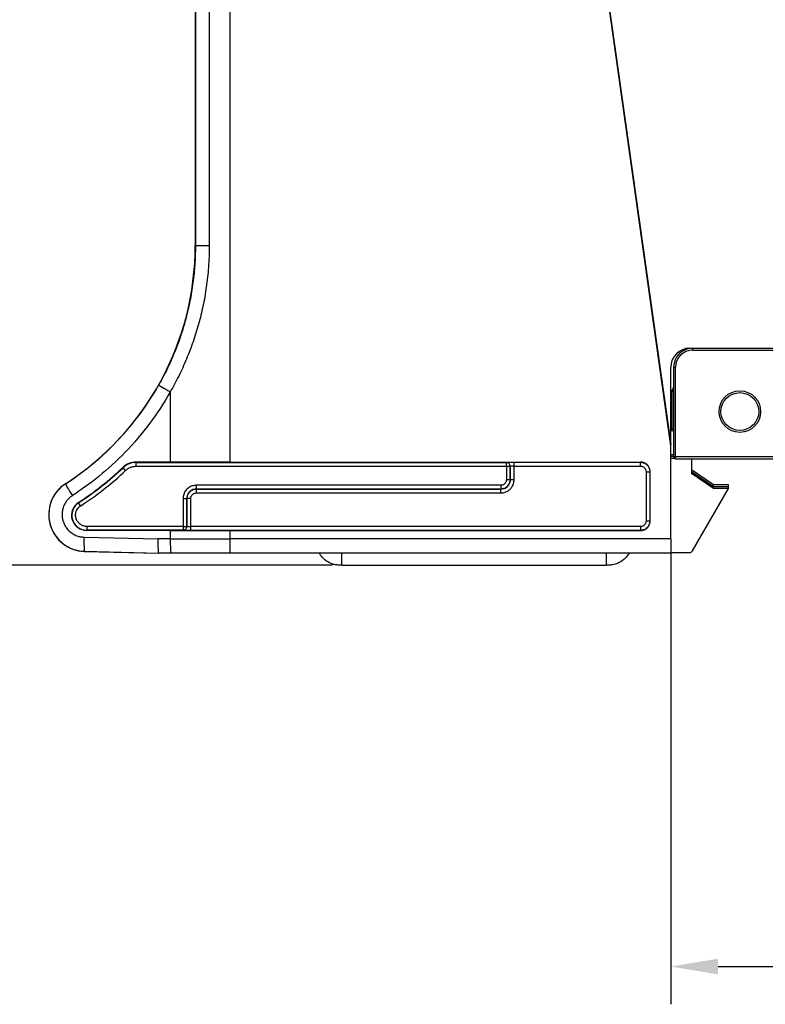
# Model space of a CAD drawing. Header units: millimetres. Extents: x 0 to 420, y 0 to 297.
# Tile 4 of 17: x 48 to 87, y 84 to 136. Entities that reach past the tile are written whole.
import ezdxf

# ---------------------------------------------------------------- set-up
doc = ezdxf.new("R2010")
doc.units = ezdxf.units.MM
doc.layers.add('Quote(ISO)', color=7, linetype='Continuous', lineweight=25)
doc.layers.add('Spigoli tangenti visibili(ISO)', color=7, linetype='Continuous', lineweight=25)
doc.layers.add('Spigoli visibili(ISO)', color=176, linetype='Continuous', lineweight=25, true_color=0x000080)
doc.styles.add('Federico-Quote', font='arial.ttf')
doc.dimstyles.new('X.XXX', dxfattribs={"dimtxt": 2.5, "dimasz": 2.5, "dimexe": 2, "dimexo": 0.5, "dimgap": 0.762, "dimtad": 1, "dimdec": 1, "dimrnd": 1e-08, "dimtxsty": 'Federico-Quote', "dimcen": 0.09, "dimdle": 10, "dimclrd": 7, "dimclre": 7, "dimclrt": 7, "dimazin": 2, "dimtfac": 1, "dimtmove": 0, "dimatfit": 3, "dimfxl": 1, "dimtolj": 1, "dimlwd": 25, "dimlwe": 25, "dimarcsym": 0})

# ---------------------------------------------------------------- blocks, each defined once
blk = doc.blocks.new('*D8')
at = {"layer": 'Defpoints', "color": 0, "linetype": 'Continuous', "transparency": 16777216}
for p in [(99.65, 187.409), (34.73, 107.292), (64.65, 107.292)]:
    blk.add_point(p, dxfattribs=at)
at = {"layer": 'Quote(ISO)', "color": 7, "linetype": 'Continuous', "lineweight": 25, "transparency": 16777216}
for p, q in [((99.15, 187.409), (32.73, 187.409)), ((34.73, 184.909), (34.73, 109.792)), ((64.15, 107.292), (32.73, 107.292))]:
    blk.add_line(p, q, dxfattribs=at)
at = {"layer": 'Quote(ISO)', "color": 7, "linetype": 'Continuous', "transparency": 16777216}
for points in [[(34.314, 184.909), (35.147, 184.909), (34.73, 187.409)], [(34.314, 109.792), (35.147, 109.792), (34.73, 107.292)]]:
    blk.add_solid(points, dxfattribs=at)
at = {"layer": 'Quote(ISO)', "color": 7, "linetype": 'Continuous', "lineweight": 25, "transparency": 16777216, "insert": (30.963, 144.103), "char_height": 2.5, "attachment_point": 1, "rotation": 90, "style": 'Federico-Quote'}
blk.add_mtext('\\A1;80,1', dxfattribs=at)
blk = doc.blocks.new('*D18')
at = {"layer": 'Defpoints', "color": 0, "linetype": 'Continuous', "transparency": 16777216}
for p in [(124.25, 112.982), (82.05, 108.68), (124.25, 86.053)]:
    blk.add_point(p, dxfattribs=at)
at = {"layer": 'Quote(ISO)', "color": 7, "linetype": 'Continuous', "lineweight": 25, "transparency": 16777216}
for p, q in [((124.25, 112.482), (124.25, 84.053)), ((82.05, 108.18), (82.05, 84.053)), ((84.55, 86.053), (121.75, 86.053))]:
    blk.add_line(p, q, dxfattribs=at)
at = {"layer": 'Quote(ISO)', "color": 7, "linetype": 'Continuous', "transparency": 16777216}
for points in [[(84.55, 86.47), (84.55, 85.637), (82.05, 86.053)], [(121.75, 86.47), (121.75, 85.637), (124.25, 86.053)]]:
    blk.add_solid(points, dxfattribs=at)
at = {"layer": 'Quote(ISO)', "color": 7, "linetype": 'Continuous', "lineweight": 25, "transparency": 16777216, "insert": (99.866, 89.82), "char_height": 2.5, "attachment_point": 1, "style": 'Federico-Quote'}
blk.add_mtext('\\A1;42,2', dxfattribs=at)

msp = doc.modelspace()

# ---------------------------------------------------------------- linework, layer by layer
at = {"layer": 'Spigoli tangenti visibili(ISO)'}
for p, q in [((58.727, 177.847), (58.727, 112.748)), ((56.907, 162.792), (56.907, 124.205)), ((57.641, 162.792), (57.641, 124.205)), ((56.907, 124.205), (56.9, 124.205)), ((56.907, 124.205), (57.641, 124.205)), ((83.2, 118.773), (83.2, 118.673)), ((83.2, 118.673), (123.1, 118.673)), ((82.2, 117.773), (82.3, 117.773)), ((82.3, 113.023), (82.3, 117.773)), ((55.577, 116.464), (55.577, 112.746)), ((82.1, 116.373), (82.05, 116.411)), ((82.05, 116.306), (82.1, 116.373)), ((82.1, 116.373), (82.18, 116.586)), ((82.1, 116.373), (82.1, 114.523)), ((82.1, 114.523), (82.05, 114.523)), ((82.1, 114.523), (82.1, 114.423)), ((82.1, 114.523), (82.192, 114.523)), ((82.192, 114.523), (82.2, 114.523)), ((53.762, 112.744), (53.769, 112.727)), ((53.769, 112.727), (73.354, 112.727)), ((53.769, 112.527), (53.769, 112.727)), ((73.354, 112.727), (73.359, 112.732)), ((73.354, 112.527), (73.354, 112.727)), ((73.759, 112.739), (80.442, 112.739)), ((73.759, 112.539), (73.759, 112.739)), ((80.45, 112.748), (80.442, 112.739)), ((80.442, 112.539), (80.442, 112.739)), ((82.3, 113.023), (82.2, 113.023)), ((88.144, 113.023), (82.3, 113.023)), ((82.3, 112.923), (82.3, 113.023)), ((53.073, 112.467), (53.08, 112.451)), ((53.217, 112.306), (53.08, 112.451)), ((53.769, 112.527), (73.354, 112.527)), ((73.354, 112.527), (73.354, 111.82)), ((73.354, 112.527), (73.554, 112.527)), ((73.554, 112.527), (73.559, 112.532)), ((73.554, 112.527), (73.554, 111.82)), ((73.559, 111.814), (73.559, 112.532)), ((73.759, 111.814), (73.759, 112.539)), ((73.759, 112.539), (80.442, 112.539)), ((80.742, 112.239), (80.742, 109.632)), ((80.742, 112.239), (80.941, 112.239)), ((80.95, 112.248), (80.941, 112.239)), ((80.941, 112.239), (80.941, 109.632)), ((50.042, 111.603), (50.04, 111.605)), ((73.054, 111.52), (56.954, 111.52)), ((56.954, 111.52), (56.954, 111.32)), ((73.054, 111.52), (73.054, 111.32)), ((73.354, 111.82), (73.554, 111.82)), ((73.559, 111.814), (73.554, 111.82)), ((73.759, 111.814), (73.559, 111.814)), ((73.054, 111.32), (56.954, 111.32)), ((56.954, 111.32), (56.959, 111.314)), ((56.959, 111.314), (73.059, 111.314)), ((56.959, 111.114), (56.959, 111.314)), ((56.959, 111.114), (73.059, 111.114)), ((73.059, 111.314), (73.054, 111.32)), ((73.059, 111.114), (73.059, 111.314)), ((50.724, 110.61), (50.732, 110.598)), ((50.84, 110.431), (50.732, 110.598)), ((56.254, 110.82), (56.254, 109.344)), ((56.254, 110.82), (56.454, 110.82)), ((56.454, 110.82), (56.454, 109.344)), ((56.454, 110.82), (56.459, 110.814)), ((56.459, 109.339), (56.459, 110.814)), ((56.659, 110.814), (56.459, 110.814)), ((56.659, 109.332), (56.659, 110.814)), ((80.742, 109.632), (80.941, 109.632)), ((80.95, 109.623), (80.941, 109.632)), ((56.254, 109.344), (51.162, 109.344)), ((51.162, 109.344), (51.162, 109.144)), ((56.254, 109.144), (51.162, 109.144)), ((51.162, 109.13), (51.162, 109.144)), ((55.577, 109.125), (55.577, 108.679)), ((56.254, 109.344), (56.254, 109.144)), ((56.254, 109.344), (56.454, 109.344)), ((56.259, 109.139), (56.254, 109.144)), ((56.459, 109.339), (56.454, 109.344)), ((80.442, 109.332), (56.659, 109.332)), ((80.442, 109.132), (56.659, 109.132)), ((58.727, 109.123), (58.727, 108.68)), ((80.442, 109.332), (80.442, 109.132)), ((80.45, 109.123), (80.442, 109.132)), ((51.018, 108.779), (54.924, 108.679)), ((55.577, 108.679), (54.924, 108.679)), ((55.577, 108.679), (58.727, 108.679)), ((82.05, 108.68), (58.727, 108.68)), ((58.727, 108.68), (58.727, 107.93)), ((51.045, 108.029), (54.961, 107.929)), ((51.045, 108.029), (51.045, 108.026)), ((51.045, 108.026), (54.961, 107.923)), ((51.045, 108.026), (51.046, 108.025)), ((55.624, 107.929), (54.961, 107.929)), ((82.05, 107.93), (58.727, 107.93)), ((64.65, 107.292), (64.65, 107.923)), ((64.65, 107.292), (64.65, 107.923)), ((78.65, 107.292), (78.65, 107.923)), ((78.65, 107.292), (78.65, 107.923))]:
    msp.add_line(p, q, dxfattribs=at)
msp.add_circle((85.7, 115.423), 1.1, dxfattribs=at)
for centre, radius, start, end in [((83.2, 117.773), 0.9, 90, 180), ((41.9, 124.205), 16.221, 302.9862, 313.5657), ((41.9, 124.205), 16.421, 302.9862, 313.5657), ((51.096, 109.971), 1.946, 122.8651, 268.5), ((51.162, 109.935), 0.791, 122.9862, 270)]:
    msp.add_arc(centre, radius, start, end, dxfattribs=at)
for centre, major_axis, ratio, start_param, end_param in [((41.909, 124.205), (-10.923, -10.278), 0.999999, 1.388901, 1.872735), ((55.624, 116.464), (-0.653, 0.369), 0.030705, 0.008732, 1.516462), ((82.26, 116.586), (-0.08, 0.06), 0.624695, 0, 0.876298), ((82.1, 116.706), (0, -0.2), 0.5, 0.927295, 1.570796), ((82.284, 114.523), (0, 0.1), 0.920068, 1.570796, 1.99071), ((53.769, 111.727), (0.929, 0.371), 0.999993, 1.190635, 1.950958), ((73.354, 112.527), (0.141, -0.141), 0.999695, 0.78555, 2.356042), ((73.359, 112.532), (-0.141, 0.141), 0.999695, 3.927166, 5.497663), ((73.759, 112.532), (0.2, 0), 0.034909, 1.571278, 3.124107), ((51.096, 109.971), (-0.588, 1.852), 0.99999, 0.266096, 2.808493), ((50.449, 110.973), (-0.407, 0.63), 0.05244, 0.008737, 1.536928), ((73.059, 111.814), (0.353, 0.353), 0.999951, 3.926721, 5.498057), ((56.254, 109.344), (-0.141, -0.141), 0.999695, 0.78555, 2.356042), ((56.259, 109.339), (-0.141, -0.141), 0.999695, 0.78555, 2.356042), ((56.659, 109.339), (-0.2, 0), 0.034887, 0.017142, 1.570499), ((56.659, 109.332), (0, -0.2), 0.00001, 0.01741, 1.570796), ((51.065, 108.779), (-0.019, -0.75), 0.062358, 4.713988, 6.274442), ((55.624, 108.679), (0, -0.75), 0.062378, 4.712355, 6.274442), ((58.727, 107.496), (-49.748, 0), 0.008727, 4.712389, 4.77481)]:
    msp.add_ellipse(centre, major_axis=major_axis, ratio=ratio, start_param=start_param, end_param=end_param, dxfattribs=at)
for points, knots in [([(56.907, 124.205), (56.907, 123.862), (56.895, 123.528), (56.874, 123.206), (56.872, 123.178), (56.87, 123.15), (56.868, 123.122), (56.843, 122.782), (56.808, 122.454), (56.763, 122.136), (56.762, 122.128), (56.761, 122.12), (56.76, 122.113), (56.714, 121.787), (56.659, 121.47), (56.595, 121.16), (56.592, 121.15), (56.59, 121.139), (56.588, 121.129), (56.525, 120.83), (56.455, 120.537), (56.376, 120.249), (56.368, 120.221), (56.361, 120.194), (56.353, 120.167), (56.278, 119.896), (56.195, 119.629), (56.104, 119.363), (56.089, 119.319), (56.074, 119.276), (56.059, 119.232), (55.971, 118.983), (55.876, 118.734), (55.774, 118.486), (55.75, 118.427), (55.725, 118.368), (55.7, 118.309), (55.601, 118.079), (55.497, 117.85), (55.389, 117.63), (55.354, 117.557), (55.318, 117.485), (55.282, 117.414), (55.18, 117.215), (55.077, 117.021), (54.97, 116.833)], [0, 0, 0, 0, 0.114996, 0.114996, 0.114996, 0.125, 0.125, 0.125, 0.247112, 0.247112, 0.247112, 0.25, 0.25, 0.25, 0.375, 0.375, 0.375, 0.379261, 0.379261, 0.379261, 0.5, 0.5, 0.5, 0.511409, 0.511409, 0.511409, 0.625, 0.625, 0.625, 0.643492, 0.643492, 0.643492, 0.75, 0.75, 0.75, 0.775427, 0.775427, 0.775427, 0.875, 0.875, 0.875, 0.907886, 0.907886, 0.907886, 1, 1, 1, 1]), ([(57.641, 124.205), (57.641, 123.813), (57.626, 123.434), (57.599, 123.068), (57.572, 122.703), (57.533, 122.351), (57.484, 122.008), (57.436, 121.666), (57.376, 121.334), (57.308, 121.008), (57.24, 120.683), (57.162, 120.365), (57.075, 120.051), (56.988, 119.737), (56.891, 119.428), (56.785, 119.12), (56.678, 118.812), (56.561, 118.506), (56.433, 118.2), (56.306, 117.895), (56.167, 117.592), (56.023, 117.301), (55.879, 117.011), (55.731, 116.733), (55.577, 116.464)], [0, 0, 0, 0, 0.125, 0.125, 0.125, 0.25, 0.25, 0.25, 0.375, 0.375, 0.375, 0.5, 0.5, 0.5, 0.625, 0.625, 0.625, 0.75, 0.75, 0.75, 0.875, 0.875, 0.875, 1, 1, 1, 1]), ([(55.577, 116.464), (55.248, 115.881), (54.525, 114.771), (53.221, 113.237), (51.799, 111.942), (50.866, 111.273), (50.402, 110.973)], [0, 0, 0, 0, 0.25, 0.5, 0.75, 1, 1, 1, 1]), ([(53.217, 112.306), (53.236, 112.324), (53.256, 112.341), (53.277, 112.358), (53.286, 112.365), (53.295, 112.372), (53.305, 112.378), (53.328, 112.395), (53.352, 112.41), (53.378, 112.425), (53.388, 112.431), (53.399, 112.436), (53.41, 112.442), (53.437, 112.455), (53.464, 112.467), (53.493, 112.478), (53.504, 112.482), (53.516, 112.486), (53.527, 112.489), (53.556, 112.499), (53.586, 112.506), (53.615, 112.512), (53.627, 112.514), (53.638, 112.516), (53.65, 112.518), (53.679, 112.522), (53.708, 112.525), (53.736, 112.526), (53.747, 112.526), (53.758, 112.527), (53.769, 112.527)], [0, 0, 0, 0, 0.141968, 0.141968, 0.141968, 0.2, 0.2, 0.2, 0.342911, 0.342911, 0.342911, 0.4, 0.4, 0.4, 0.543228, 0.543228, 0.543228, 0.6, 0.6, 0.6, 0.743413, 0.743413, 0.743413, 0.8, 0.8, 0.8, 0.944735, 0.944735, 0.944735, 1, 1, 1, 1]), ([(80.442, 112.539), (80.444, 112.539), (80.446, 112.539), (80.449, 112.539), (80.478, 112.538), (80.507, 112.533), (80.534, 112.524), (80.538, 112.523), (80.542, 112.522), (80.546, 112.52), (80.571, 112.511), (80.596, 112.498), (80.618, 112.482), (80.622, 112.478), (80.627, 112.475), (80.631, 112.471), (80.651, 112.455), (80.669, 112.436), (80.684, 112.415), (80.689, 112.409), (80.693, 112.403), (80.696, 112.397), (80.709, 112.376), (80.719, 112.354), (80.727, 112.332), (80.73, 112.323), (80.732, 112.314), (80.734, 112.306), (80.739, 112.284), (80.742, 112.262), (80.742, 112.239)], [0, 0, 0, 0, 0.014355, 0.014355, 0.014355, 0.2, 0.2, 0.2, 0.2254477, 0.2254477, 0.2254477, 0.4, 0.4, 0.4, 0.4357862, 0.4357862, 0.4357862, 0.6, 0.6, 0.6, 0.6462782, 0.6462782, 0.6462782, 0.8, 0.8, 0.8, 0.8575969, 0.8575969, 0.8575969, 1, 1, 1, 1]), ([(73.354, 111.82), (73.354, 111.817), (73.354, 111.815), (73.354, 111.813), (73.353, 111.783), (73.348, 111.754), (73.339, 111.727), (73.338, 111.723), (73.337, 111.719), (73.335, 111.716), (73.326, 111.69), (73.313, 111.666), (73.296, 111.643), (73.293, 111.639), (73.29, 111.634), (73.286, 111.63), (73.27, 111.61), (73.251, 111.592), (73.23, 111.577), (73.224, 111.573), (73.218, 111.569), (73.212, 111.565), (73.191, 111.552), (73.169, 111.542), (73.146, 111.534), (73.138, 111.532), (73.129, 111.529), (73.121, 111.527), (73.099, 111.522), (73.077, 111.52), (73.054, 111.52)], [0, 0, 0, 0, 0.014355, 0.014355, 0.014355, 0.2, 0.2, 0.2, 0.2254477, 0.2254477, 0.2254477, 0.4, 0.4, 0.4, 0.4357862, 0.4357862, 0.4357862, 0.6, 0.6, 0.6, 0.6462782, 0.6462782, 0.6462782, 0.8, 0.8, 0.8, 0.8575969, 0.8575969, 0.8575969, 1, 1, 1, 1]), ([(56.954, 111.32), (56.95, 111.32), (56.946, 111.32), (56.942, 111.32), (56.893, 111.318), (56.845, 111.31), (56.799, 111.295), (56.793, 111.293), (56.786, 111.291), (56.78, 111.289), (56.737, 111.273), (56.697, 111.251), (56.66, 111.224), (56.652, 111.219), (56.644, 111.213), (56.637, 111.207), (56.604, 111.18), (56.574, 111.148), (56.549, 111.114), (56.542, 111.104), (56.535, 111.093), (56.528, 111.083), (56.507, 111.049), (56.491, 111.013), (56.478, 110.975), (56.474, 110.96), (56.469, 110.945), (56.466, 110.93), (56.458, 110.894), (56.454, 110.857), (56.454, 110.82)], [0, 0, 0, 0, 0.0149083, 0.0149083, 0.0149083, 0.2, 0.2, 0.2, 0.2259096, 0.2259096, 0.2259096, 0.4, 0.4, 0.4, 0.4368279, 0.4368279, 0.4368279, 0.6, 0.6, 0.6, 0.6478573, 0.6478573, 0.6478573, 0.8, 0.8, 0.8, 0.8586662, 0.8586662, 0.8586662, 1, 1, 1, 1]), ([(56.659, 110.814), (56.659, 110.821), (56.659, 110.828), (56.66, 110.835), (56.661, 110.86), (56.666, 110.884), (56.674, 110.907), (56.677, 110.918), (56.682, 110.93), (56.687, 110.941), (56.695, 110.958), (56.705, 110.975), (56.716, 110.991), (56.726, 111.005), (56.737, 111.017), (56.75, 111.029), (56.76, 111.039), (56.771, 111.049), (56.783, 111.057), (56.8, 111.07), (56.82, 111.081), (56.84, 111.09), (56.849, 111.094), (56.857, 111.097), (56.866, 111.1), (56.892, 111.108), (56.918, 111.113), (56.946, 111.114), (56.95, 111.114), (56.955, 111.114), (56.959, 111.114)], [0.0000002, 0.0000002, 0.0000002, 0.0000002, 0.0431521, 0.0431521, 0.0431521, 0.2, 0.2, 0.2, 0.2767656, 0.2767656, 0.2767656, 0.4, 0.4, 0.4, 0.5087673, 0.5087673, 0.5087673, 0.6, 0.6, 0.6, 0.7407199, 0.7407199, 0.7407199, 0.8, 0.8, 0.8, 0.9736887, 0.9736887, 0.9736887, 1, 1, 1, 1]), ([(50.402, 110.973), (50.356, 110.943), (50.313, 110.911), (50.272, 110.876), (50.244, 110.852), (50.216, 110.826), (50.19, 110.799), (50.148, 110.755), (50.109, 110.707), (50.073, 110.657), (50.056, 110.632), (50.039, 110.606), (50.023, 110.58), (49.988, 110.521), (49.959, 110.46), (49.934, 110.396), (49.926, 110.374), (49.918, 110.352), (49.911, 110.329), (49.889, 110.257), (49.873, 110.183), (49.864, 110.109), (49.862, 110.092), (49.861, 110.075), (49.859, 110.059), (49.853, 109.977), (49.856, 109.894), (49.867, 109.813), (49.868, 109.803), (49.869, 109.793), (49.871, 109.784), (49.885, 109.696), (49.909, 109.61), (49.942, 109.527), (49.977, 109.439), (50.023, 109.355), (50.079, 109.277), (50.081, 109.274), (50.083, 109.271), (50.085, 109.269), (50.137, 109.197), (50.197, 109.131), (50.263, 109.073), (50.271, 109.066), (50.279, 109.06), (50.287, 109.053), (50.35, 109.001), (50.418, 108.955), (50.49, 108.917), (50.506, 108.909), (50.521, 108.901), (50.537, 108.894), (50.604, 108.862), (50.675, 108.836), (50.747, 108.817), (50.77, 108.811), (50.794, 108.806), (50.818, 108.801), (50.883, 108.788), (50.95, 108.78), (51.018, 108.779)], [0, 0, 0, 0, 0.053561, 0.053561, 0.053561, 0.090909, 0.090909, 0.090909, 0.151681, 0.151681, 0.151681, 0.181818, 0.181818, 0.181818, 0.249312, 0.249312, 0.249312, 0.272727, 0.272727, 0.272727, 0.347019, 0.347019, 0.347019, 0.363636, 0.363636, 0.363636, 0.444689, 0.444689, 0.444689, 0.454545, 0.454545, 0.454545, 0.542335, 0.542335, 0.542335, 0.636364, 0.636364, 0.636364, 0.639958, 0.639958, 0.639958, 0.727273, 0.727273, 0.727273, 0.737611, 0.737611, 0.737611, 0.818182, 0.818182, 0.818182, 0.835243, 0.835243, 0.835243, 0.909091, 0.909091, 0.909091, 0.933186, 0.933186, 0.933186, 1, 1, 1, 1]), ([(51.162, 109.344), (51.14, 109.344), (51.119, 109.345), (51.097, 109.348), (51.063, 109.351), (51.03, 109.358), (50.997, 109.368), (50.972, 109.375), (50.948, 109.384), (50.925, 109.394), (50.897, 109.406), (50.87, 109.421), (50.844, 109.437), (50.819, 109.453), (50.796, 109.47), (50.774, 109.49), (50.753, 109.507), (50.734, 109.527), (50.717, 109.547), (50.695, 109.572), (50.676, 109.598), (50.659, 109.626), (50.646, 109.646), (50.635, 109.667), (50.625, 109.688), (50.61, 109.721), (50.598, 109.755), (50.589, 109.79), (50.584, 109.81), (50.58, 109.829), (50.578, 109.849), (50.572, 109.888), (50.57, 109.928), (50.572, 109.968), (50.573, 109.985), (50.575, 110.001), (50.577, 110.017), (50.583, 110.06), (50.594, 110.102), (50.609, 110.143), (50.614, 110.155), (50.618, 110.167), (50.624, 110.178), (50.643, 110.221), (50.668, 110.262), (50.696, 110.299), (50.702, 110.306), (50.708, 110.313), (50.714, 110.32), (50.747, 110.358), (50.784, 110.392), (50.826, 110.421), (50.831, 110.424), (50.836, 110.428), (50.84, 110.431)], [0, 0, 0, 0, 0.042713, 0.042713, 0.042713, 0.1111111, 0.1111111, 0.1111111, 0.1617449, 0.1617449, 0.1617449, 0.2222222, 0.2222222, 0.2222222, 0.2797644, 0.2797644, 0.2797644, 0.3333333, 0.3333333, 0.3333333, 0.3979653, 0.3979653, 0.3979653, 0.4444444, 0.4444444, 0.4444444, 0.5161405, 0.5161405, 0.5161405, 0.5555556, 0.5555556, 0.5555556, 0.6342915, 0.6342915, 0.6342915, 0.6666667, 0.6666667, 0.6666667, 0.7524664, 0.7524664, 0.7524664, 0.7777778, 0.7777778, 0.7777778, 0.8704653, 0.8704653, 0.8704653, 0.8888889, 0.8888889, 0.8888889, 0.9889311, 0.9889311, 0.9889311, 1, 1, 1, 1]), ([(80.742, 109.632), (80.742, 109.63), (80.742, 109.627), (80.741, 109.625), (80.741, 109.595), (80.736, 109.567), (80.727, 109.539), (80.726, 109.535), (80.724, 109.532), (80.723, 109.528), (80.713, 109.502), (80.7, 109.478), (80.684, 109.455), (80.681, 109.451), (80.678, 109.446), (80.674, 109.442), (80.658, 109.422), (80.639, 109.404), (80.618, 109.389), (80.612, 109.385), (80.606, 109.381), (80.6, 109.377), (80.579, 109.364), (80.557, 109.354), (80.534, 109.347), (80.526, 109.344), (80.517, 109.341), (80.508, 109.339), (80.487, 109.334), (80.465, 109.332), (80.442, 109.332)], [0, 0, 0, 0, 0.014355, 0.014355, 0.014355, 0.2, 0.2, 0.2, 0.2254477, 0.2254477, 0.2254477, 0.4, 0.4, 0.4, 0.4357862, 0.4357862, 0.4357862, 0.6, 0.6, 0.6, 0.6462782, 0.6462782, 0.6462782, 0.8, 0.8, 0.8, 0.8575969, 0.8575969, 0.8575969, 1, 1, 1, 1])]:
    msp.add_open_spline(points, degree=3, knots=knots, dxfattribs=at)
for points in [[(73.359, 112.732), (73.36, 112.733), (73.374, 112.734), (73.433, 112.736), (73.522, 112.738), (73.635, 112.739), (73.716, 112.739), (73.759, 112.739)], [(80.442, 112.739), (80.494, 112.739), (80.599, 112.722), (80.74, 112.65), (80.853, 112.538), (80.925, 112.396), (80.941, 112.291), (80.941, 112.239)], [(56.954, 111.52), (56.878, 111.52), (56.734, 111.496), (56.535, 111.395), (56.378, 111.238), (56.277, 111.039), (56.254, 110.896), (56.254, 110.82)], [(73.554, 111.82), (73.554, 111.767), (73.537, 111.663), (73.465, 111.521), (73.353, 111.408), (73.211, 111.336), (73.106, 111.32), (73.054, 111.32)], [(73.059, 111.114), (73.122, 111.114), (73.242, 111.131), (73.413, 111.201), (73.559, 111.314), (73.672, 111.46), (73.743, 111.631), (73.759, 111.751), (73.759, 111.814)], [(56.459, 110.814), (56.459, 110.867), (56.476, 110.971), (56.548, 111.113), (56.66, 111.226), (56.802, 111.298), (56.907, 111.314), (56.959, 111.314)], [(80.941, 109.632), (80.941, 109.579), (80.925, 109.475), (80.853, 109.333), (80.74, 109.221), (80.599, 109.149), (80.494, 109.132), (80.442, 109.132)], [(56.659, 109.132), (56.616, 109.132), (56.535, 109.132), (56.422, 109.133), (56.333, 109.135), (56.274, 109.137), (56.26, 109.138), (56.259, 109.139)]]:
    msp.add_open_spline(points, degree=3, dxfattribs=at)
at = {"layer": 'Spigoli visibili(ISO)'}
for p, q in [((82.05, 113.616), (73.023, 177.846)), ((56.9, 162.792), (56.9, 124.205)), ((78.3, 140.37), (82.05, 113.687)), ((83.05, 118.773), (88.6, 118.773)), ((82.05, 113.687), (82.05, 117.773)), ((82.2, 117.773), (82.2, 113.023)), ((82.18, 116.646), (82.05, 116.473)), ((82.05, 114.423), (82.1, 114.423)), ((82.05, 113.616), (82.05, 113.687)), ((82.05, 108.68), (82.05, 113.616)), ((82.2, 113.137), (82.05, 113.137)), ((82.2, 113.137), (82.05, 113.137)), ((55.577, 112.746), (53.762, 112.744)), ((58.727, 112.748), (80.45, 112.748)), ((82.05, 113.054), (82.2, 113.054)), ((82.05, 112.949), (82.233, 112.949)), ((82.3, 112.923), (88.144, 112.923)), ((83.15, 112.923), (83.15, 112.149)), ((80.95, 109.623), (80.95, 112.248)), ((84.3, 111.538), (83.15, 112.338)), ((84.3, 111.538), (83.15, 112.338)), ((83.15, 112.254), (84.3, 111.454)), ((84.3, 111.349), (83.15, 112.149)), ((85.1, 111.538), (84.3, 111.538)), ((84.3, 111.349), (84.3, 111.538)), ((84.3, 111.454), (84.3, 111.538)), ((85.1, 111.538), (84.3, 111.538)), ((85.1, 111.349), (85.1, 111.538)), ((85.1, 111.454), (85.1, 111.538)), ((73.1, 111.116), (73.1, 111.116)), ((73.1, 111.116), (73.1, 111.116)), ((83.195, 108.05), (85.1, 111.349)), ((84.3, 111.454), (85.1, 111.454)), ((85.1, 111.349), (84.3, 111.349)), ((50.488, 110.349), (50.488, 110.349)), ((50.488, 110.349), (50.488, 110.349)), ((55.577, 109.125), (51.162, 109.13)), ((58.727, 109.123), (80.45, 109.123)), ((82.05, 108.68), (82.05, 107.93)), ((51.046, 108.025), (54.935, 107.923)), ((54.961, 107.923), (54.935, 107.923)), ((54.961, 107.929), (54.961, 107.923)), ((82.05, 107.923), (54.961, 107.923)), ((83.022, 107.95), (82.05, 107.95)), ((82.05, 107.923), (82.05, 107.93)), ((64.65, 107.292), (78.65, 107.292)), ((64.65, 107.292), (78.65, 107.292))]:
    msp.add_line(p, q, dxfattribs=at)
msp.add_circle((85.7, 115.423), 1, dxfattribs=at)
for centre, radius, start, end in [((41.9, 124.205), 15, 302.8651, 0), ((83.05, 117.773), 1, 90, 180), ((83.2, 117.773), 1, 90, 180), ((82.1, 116.706), 0.1, 323.1301, 0), ((82.3, 113.023), 0.1, 180, 270), ((51.095, 109.972), 1.944, 122.8621, 179.9892), ((41.9, 124.205), 15, 302.8621, 302.8651), ((51.097, 109.971), 1.946, 179.9992, 268.5)]:
    msp.add_arc(centre, radius, start, end, dxfattribs=at)
for centre, major_axis, ratio, start_param, end_param in [((53.762, 111.744), (0.499, 0.867), 0.99888, 0.522249, 1.282884), ((58.727, 111.866), (-50.492, 0), 0.017457, 4.712389, 4.774817), ((80.45, 112.247), (0.354, 0.354), 0.999695, 5.497939, 7.068431), ((41.883, 124.205), (16.217, 0), 0.999999, 5.289022, 5.473928), ((51.163, 109.935), (0.805, 0), 0.999999, 2.147429, 4.711298), ((80.45, 109.623), (0.354, -0.354), 0.999695, 5.497939, 7.068431), ((58.727, 110.005), (-50.492, 0), 0.017457, 1.508368, 1.570796), ((54.971, 108.679), (-0.009, -0.75), 0.062368, 4.713171, 6.274442), ((83.022, 108.15), (-0.2, 0), 0.999848, 1.570796, 2.617994)]:
    msp.add_ellipse(centre, major_axis=major_axis, ratio=ratio, start_param=start_param, end_param=end_param, dxfattribs=at)
for points, knots in [([(82.1, 114.423), (82.12, 114.423), (82.139, 114.423), (82.173, 114.423), (82.187, 114.423), (82.2, 114.423)], [0, 0, 0, 0, 0.00580444, 0.00580444, 0.01040945, 0.01040945, 0.01040945, 0.01040945]), ([(64.65, 107.292), (64.634, 107.292), (64.617, 107.292), (64.586, 107.292), (64.571, 107.292), (64.538, 107.293), (64.52, 107.293), (64.48, 107.295), (64.457, 107.297), (64.411, 107.301), (64.388, 107.304), (64.299, 107.317), (64.234, 107.331), (64.054, 107.388), (63.941, 107.443), (63.73, 107.588), (63.631, 107.682), (63.518, 107.831), (63.488, 107.876), (63.461, 107.923)], [0, 0, 0, 0, 0.0049509, 0.0049509, 0.0099457, 0.0099457, 0.0165627, 0.0165627, 0.0235073, 0.0235073, 0.0305259, 0.0305259, 0.0503924, 0.0503924, 0.0872609, 0.0872609, 0.1271484, 0.1271484, 0.1434007, 0.1434007, 0.1434007, 0.1434007]), ([(64.65, 107.292), (64.634, 107.292), (64.617, 107.292), (64.586, 107.292), (64.571, 107.292), (64.538, 107.293), (64.52, 107.293), (64.48, 107.295), (64.457, 107.297), (64.411, 107.301), (64.388, 107.304), (64.299, 107.317), (64.234, 107.331), (64.054, 107.388), (63.941, 107.443), (63.73, 107.588), (63.631, 107.682), (63.518, 107.831), (63.488, 107.876), (63.461, 107.923)], [0, 0, 0, 0, 0.0049509, 0.0049509, 0.0099457, 0.0099457, 0.0165627, 0.0165627, 0.0235073, 0.0235073, 0.0305259, 0.0305259, 0.0503924, 0.0503924, 0.0872609, 0.0872609, 0.1271484, 0.1271484, 0.1434007, 0.1434007, 0.1434007, 0.1434007]), ([(79.84, 107.923), (79.784, 107.827), (79.716, 107.737), (79.544, 107.565), (79.433, 107.486), (79.196, 107.367), (79.066, 107.326), (78.912, 107.303), (78.889, 107.301), (78.85, 107.297), (78.833, 107.296), (78.793, 107.294), (78.771, 107.293), (78.729, 107.292), (78.708, 107.292), (78.675, 107.292), (78.662, 107.292), (78.65, 107.292)], [0.0073593, 0.0073593, 0.0073593, 0.0073593, 0.0405384, 0.0405384, 0.0803444, 0.0803444, 0.1201787, 0.1201787, 0.1271827, 0.1271827, 0.1320965, 0.1320965, 0.140171, 0.140171, 0.1469626, 0.1469626, 0.1506016, 0.1506016, 0.1506016, 0.1506016]), ([(79.84, 107.923), (79.784, 107.827), (79.716, 107.737), (79.544, 107.565), (79.433, 107.486), (79.196, 107.367), (79.066, 107.326), (78.912, 107.303), (78.889, 107.301), (78.85, 107.297), (78.833, 107.296), (78.793, 107.294), (78.771, 107.293), (78.729, 107.292), (78.708, 107.292), (78.675, 107.292), (78.662, 107.292), (78.65, 107.292)], [0.0073593, 0.0073593, 0.0073593, 0.0073593, 0.0405384, 0.0405384, 0.0803444, 0.0803444, 0.1201787, 0.1201787, 0.1271827, 0.1271827, 0.1320965, 0.1320965, 0.140171, 0.140171, 0.1469626, 0.1469626, 0.1506016, 0.1506016, 0.1506016, 0.1506016])]:
    msp.add_open_spline(points, degree=3, knots=knots, dxfattribs=at)

# ---------------------------------------------------------------- dimensions: what is measured, and where the dimension line sits
at = {"layer": 'Quote(ISO)', "color": 7, "linetype": 'Continuous', "lineweight": 25}
for base, p1, p2, angle, picture, middle in [((34.73, 107.292), (99.65, 187.409), (64.65, 107.292), 90, '*D8', (34.73, 147.11)), ((124.25, 86.053), (82.05, 108.68), (124.25, 112.982), 180, '*D18', (103.15, 86.053))]:
    dim = msp.add_linear_dim(base=base, p1=p1, p2=p2, angle=angle, dimstyle='X.XXX', override={"dimdec": 1, "dimtp": 0, "dimtm": 0, "dimtdec": 2, "dimtofl": 0, "dimatfit": 1}, dxfattribs=at)
    dim.commit()
    dim.dimension.update_dxf_attribs({"geometry": picture, "text_midpoint": middle, "dimtype": 160})

doc.saveas('drawing.dxf')
